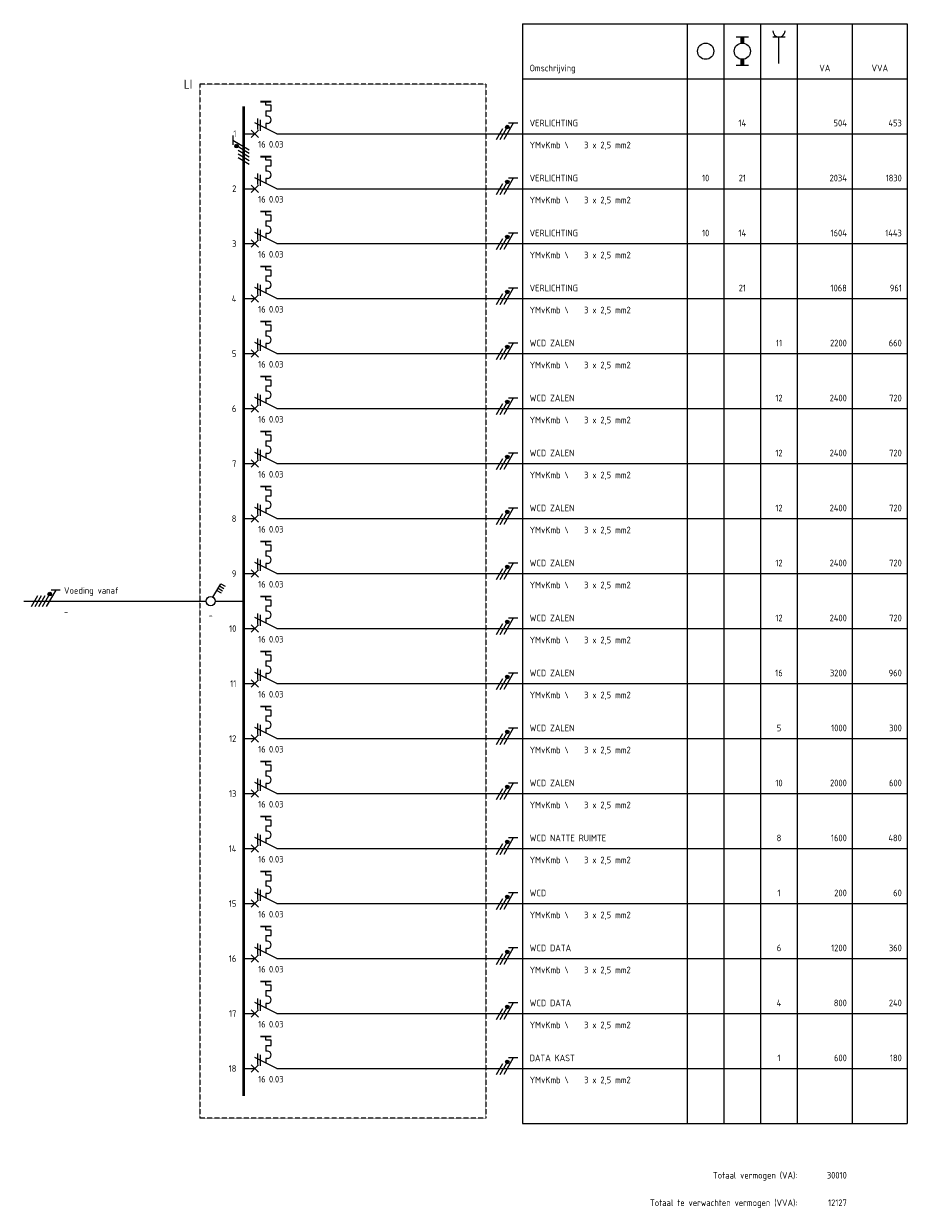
# Model space of a CAD drawing. Header units: millimetres. Extents: x -139194 to 127490, y -31463 to 78742.
# Tile 12 of 19: x 37017 to 61117, y -3117 to 29195. Entities that reach past the tile are written whole.
import ezdxf
from ezdxf.enums import TextEntityAlignment as Align

# ---------------------------------------------------------------- set-up
doc = ezdxf.new("R2010")
doc.units = ezdxf.units.MM
doc.linetypes.add('HIDDEN', pattern=[9.525, 6.35, -3.175])
doc.layers.get('0').update_dxf_attribs({"linetype": 'CONTINUOUS'})
doc.layers.add('EL$1----', color=3, linetype='CONTINUOUS')
doc.layers.add('EL$1----_LI', color=3, linetype='CONTINUOUS')
doc.styles.add('BURO-018', font='Isocp.shx', dxfattribs={"height": 1.8})

# ---------------------------------------------------------------- blocks, each defined once
blk = doc.blocks.new('B26A')
at = {"color": 0, "linetype": 'Continuous'}
for p, q in [((0, 9), (0, 21)), ((-7.75, 7.5), (-7.75, 6)), ((-6.25, 7.5), (-7.75, 7.5)), ((-6.25, 6), (-6.25, 7.5)), ((-4.75, 6.5), (-4.75, 6)), ((0, 9), (-3, 3)), ((-2.75, 6.5), (-2.75, 6)), ((-7.75, 6), (-8.75, 6)), ((-6.25, 6), (-4.75, 6)), ((-4.12, 3.75), (-1.12, 3.75)), ((-3.75, 4.5), (-0.75, 4.5)), ((-2.75, 6), (-1.5, 6)), ((-1, 4), (1, 2)), ((-1, 2), (1, 4)), ((0, 0), (0, 3))]:
    blk.add_line(p, q, dxfattribs=at)
at = {"color": 0, "const_width": 0.5}
blk.add_lwpolyline([(-8.75, 7.5), (-8.75, 4.5)], dxfattribs=at)
at = {"color": 0, "linetype": 'Continuous'}
blk.add_arc((-3.75, 6.5), 1, 0, 180, dxfattribs=at)
at = {"color": 1, "style": 'BURO-018'}
blk.add_attdef('E_VRIJ1', (-2.95, 11.24), '', height=1.8, rotation=90, dxfattribs=at)
at = {"color": 1, "linetype": 'Continuous', "style": 'BURO-018'}
blk.add_attdef('E_IAAN', text='', height=1.8, rotation=90, dxfattribs=at).set_placement((2, 6.9), align=Align.TOP_LEFT)
blk.add_attdef('E_IIA', text='', height=1.8, rotation=90, dxfattribs=at).set_placement((2, 6), align=Align.TOP_RIGHT)
blk = doc.blocks.new('m1')
at = {"color": 0, "linetype": 'Continuous'}
blk.add_line((0, 21), (0, 33), dxfattribs=at)
blk = doc.blocks.new('b1s')
at = {"color": 0, "linetype": 'Continuous'}
blk.add_line((0, 33), (0, 54), dxfattribs=at)
blk = doc.blocks.new('m1s')
at = {"color": 0, "linetype": 'Continuous'}
blk.add_line((0, 54), (0, 66), dxfattribs=at)
blk = doc.blocks.new('KOLNR3')
at = {"color": 0, "linetype": 'Continuous'}
blk.add_circle((0, 0), 2, dxfattribs=at)
blk = doc.blocks.new('KOLNR5')
at = {"color": 0, "linetype": 'Continuous'}
for p, q in [((-3.5, -1.5), (-3.5, 1.5)), ((3.5, 1.5), (3.5, -1.5))]:
    blk.add_line(p, q, dxfattribs=at)
at = {"color": 0, "linetype": 'Continuous', "const_width": 1}
for points in [[(-2, 0), (-3.5, 0)], [(2, 0), (3.5, 0)]]:
    blk.add_lwpolyline(points, dxfattribs=at)
at = {"color": 0, "linetype": 'Continuous'}
blk.add_circle((0, 0), 2, dxfattribs=at)
blk = doc.blocks.new('KOLNR6')
at = {"color": 0, "linetype": 'Continuous'}
for p, q in [((-3.5, -1.5), (-3.5, 1.5)), ((3, 0), (-3.5, 0))]:
    blk.add_line(p, q, dxfattribs=at)
blk.add_arc((-5, 0), 1.5, 270, 90, dxfattribs=at)
blk = doc.blocks.new('111104A')
at = {"color": 0, "linetype": 'Continuous'}
for p, q in [((-3, 3.98), (-3, 1.48)), ((-3, 2.73), (1.5, 0.13)), ((1.5, -0.87), (-1.5, 0.87)), ((1.5, -1.87), (-1.5, -0.13))]:
    blk.add_line(p, q, dxfattribs=at)
at = {"color": 0, "linetype": 'Continuous', "const_width": 0.5}
blk.add_lwpolyline([(-1.68, 1.12, 1), (-2.18, 1.12, 1)], format="xyb", close=True, dxfattribs=at)
at = {"color": 0, "linetype": 'Continuous'}
blk.add_circle((-1.93, 1.12), 0.5, dxfattribs=at)
blk = doc.blocks.new('111104')
at = {"color": 0, "linetype": 'Continuous'}
for p, q in [((-3, 6.98), (-3, 4.48)), ((-3, 5.73), (1.5, 3.13)), ((1.5, 2.13), (-1.5, 3.87)), ((1.5, 1.13), (-1.5, 2.87)), ((1.5, 0.13), (-1.5, 1.87)), ((1.5, -0.87), (-1.5, 0.87))]:
    blk.add_line(p, q, dxfattribs=at)
at = {"color": 0, "linetype": 'Continuous', "const_width": 0.5}
blk.add_lwpolyline([(-1.68, 4.12, 1), (-2.18, 4.12, 1)], format="xyb", close=True, dxfattribs=at)
at = {"color": 0, "linetype": 'Continuous'}
blk.add_circle((-1.93, 4.12), 0.5, dxfattribs=at)
blk = doc.blocks.new('HS1')
at = {"color": 0, "linetype": 'Continuous'}
for p, q in [((0, -7.67), (0, 0)), ((-4.75, -6.26), (-4.05, -5.05)), ((-1.08, -8.38), (-4.75, -6.26)), ((-4.14, -6.61), (-3.44, -5.4)), ((-3.54, -6.96), (-2.84, -5.75)), ((-2.93, -7.31), (-2.23, -6.1)), ((0, -60), (0, -10.33)), ((-3, -50.02), (-3, -52.52)), ((-3, -51.27), (1.5, -53.87)), ((1.5, -54.87), (-1.5, -53.13)), ((1.5, -55.87), (-1.5, -54.13)), ((1.5, -56.87), (-1.5, -55.13)), ((1.5, -57.87), (-1.5, -56.13))]:
    blk.add_line(p, q, dxfattribs=at)
at = {"color": 0, "linetype": 'Continuous', "const_width": 0.5}
blk.add_lwpolyline([(-1.68, -52.88, 1), (-2.18, -52.88, 1)], format="xyb", close=True, dxfattribs=at)
at = {"color": 0, "linetype": 'Continuous'}
for centre, radius in [((0, -9), 1.25), ((-1.93, -52.88), 0.5)]:
    blk.add_circle(centre, radius, dxfattribs=at)
at = {"color": 0, "linetype": 'Continuous', "style": 'BURO-018'}
blk.add_attdef('E_IS', text='', height=1.8, rotation=90, dxfattribs=at).set_placement((3, -9), align=Align.TOP_CENTER)
blk.add_attdef('E_VOEDING', (-2, -49), '', height=1.8, rotation=90, dxfattribs=at)
at = {"color": 7, "linetype": 'Continuous', "style": 'BURO-018'}
blk.add_attdef('E_LEIDING', text='', height=1.8, rotation=90, dxfattribs=at).set_placement((2, -49), align=Align.TOP_LEFT)

msp = doc.modelspace()

# ---------------------------------------------------------------- linework, layer by layer
at = {"layer": 'EL$1----_LI', "color": 1}
for p, q in [((50617, 29195), (50617, -805)), ((50617, 29195), (61117, 29195)), ((55117, 29195), (55117, -805)), ((56117, 29195), (56117, -805)), ((57117, 29195), (57117, -805)), ((58117, 29195), (58117, -805)), ((59617, 29195), (59617, -805)), ((61117, 29195), (61117, -805)), ((50617, 27695), (61117, 27695)), ((50617, -805), (61117, -805))]:
    msp.add_line(p, q, dxfattribs=at)
at = {"layer": 'EL$1----_LI', "color": 1, "linetype": 'HIDDEN'}
for p, q in [((41817, 27545), (41817, -655)), ((49617, 27545), (41817, 27545)), ((49617, 27545), (49617, -655)), ((49617, -655), (41817, -655))]:
    msp.add_line(p, q, dxfattribs=at)
at = {"layer": 'EL$1----_LI'}
for p, q in [((49617, 26195), (61117, 26195)), ((49617, 24695), (61117, 24695)), ((49617, 23195), (61117, 23195)), ((49617, 21695), (61117, 21695)), ((49617, 20195), (61117, 20195)), ((49617, 18695), (61117, 18695)), ((49617, 17195), (61117, 17195)), ((49617, 15695), (61117, 15695)), ((49617, 14195), (61117, 14195)), ((49617, 12695), (61117, 12695)), ((49617, 11195), (61117, 11195)), ((49617, 9695), (61117, 9695)), ((49617, 8195), (61117, 8195)), ((49617, 6695), (61117, 6695)), ((49617, 5195), (61117, 5195)), ((49617, 3695), (61117, 3695)), ((49617, 2195), (61117, 2195)), ((49617, 695), (61117, 695))]:
    msp.add_line(p, q, dxfattribs=at)
for points in [[(43017, 25445, 70, 70, 0), (43017, 26945, 70, 70, 0)], [(43017, 22445, 70, 70, 0), (43017, 23945, 70, 70, 0)], [(43017, 20945, 70, 70, 0), (43017, 22445, 70, 70, 0)], [(43017, 19445, 70, 70, 0), (43017, 20945, 70, 70, 0)], [(43017, 17945, 70, 70, 0), (43017, 19445, 70, 70, 0)], [(43017, 16445, 70, 70, 0), (43017, 17945, 70, 70, 0)], [(43017, 14945, 70, 70, 0), (43017, 16445, 70, 70, 0)], [(43017, 13445, 70, 70, 0), (43017, 14945, 70, 70, 0)], [(43017, 11945, 70, 70, 0), (43017, 13445, 70, 70, 0)], [(43017, 10445, 70, 70, 0), (43017, 11945, 70, 70, 0)], [(43017, 8945, 70, 70, 0), (43017, 10445, 70, 70, 0)], [(43017, 7445, 70, 70, 0), (43017, 8945, 70, 70, 0)], [(43017, 5945, 70, 70, 0), (43017, 7445, 70, 70, 0)], [(43017, 4445, 70, 70, 0), (43017, 5945, 70, 70, 0)], [(43017, 2945, 70, 70, 0), (43017, 4445, 70, 70, 0)], [(43017, 1445, 70, 70, 0), (43017, 2945, 70, 70, 0)], [(43017, -55, 70, 70, 0), (43017, 1445, 70, 70, 0)]]:
    msp.add_lwpolyline(points, format="xyseb", dxfattribs=at)
at = {"layer": 'EL$1----_LI', "const_width": 70}
msp.add_lwpolyline([(43017, 23945), (43017, 25445)], dxfattribs=at)

# ---------------------------------------------------------------- block references
at = {"layer": 'EL$1----', "xscale": 100, "yscale": 100, "zscale": 100, "rotation": 270}
for p in [(50095, 26184), (50095, 24684), (50095, 23184), (50095, 21684), (50095, 20184), (50095, 18684), (50095, 17184), (50095, 15684), (50095, 14184), (50095, 12684), (50095, 11184), (50095, 9684), (50095, 8184), (50095, 6684), (50095, 5184), (50095, 3684), (50095, 2184), (50095, 684)]:
    msp.add_blockref('111104A', p, dxfattribs=at)
at = {"layer": 'EL$1----', "xscale": 100, "yscale": 100, "zscale": 100}
msp.add_blockref('111104', (43017, 25445), dxfattribs=at)
at = {"layer": 'EL$1----'}
ref = msp.add_blockref('HS1', (43017, 13445), dxfattribs=dict(at, xscale=100, yscale=100, zscale=100, rotation=270))
ref.add_attrib('E_VOEDING', 'Voeding vanaf ', (38117, 13645), dxfattribs={"layer": '0', "color": 1, "linetype": 'Continuous', "height": 180, "style": 'BURO-018'})
ref.add_attrib('E_LEIDING', '-', dxfattribs={"layer": '0', "color": 1, "linetype": 'Continuous', "height": 180, "style": 'BURO-018'}).set_placement((38117, 13245), align=Align.TOP_LEFT)
ref.add_attrib('E_IS', '-', dxfattribs={"layer": '0', "color": 1, "linetype": 'Continuous', "height": 180, "style": 'BURO-018'}).set_placement((42117, 13145), align=Align.TOP_CENTER)
at = {"layer": 'EL$1----_LI', "rotation": 270}
for name, p, xscale, yscale, zscale in [('KOLNR5', (56617, 28445), 111.1111111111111, 111.1111111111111, 111.1111111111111), ('KOLNR6', (57617, 28445), 111.1111111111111, 111.1111111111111, 111.1111111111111), ('KOLNR3', (55617, 28445), 111.1111111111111, 111.1111111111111, 111.1111111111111), ('m1', (43017, 26195), 100, 100, 100), ('b1s', (43017, 26195), 100, 100, 100), ('m1s', (43017, 26195), 100, 100, 100), ('m1', (43017, 24695), 100, 100, 100), ('b1s', (43017, 24695), 100, 100, 100), ('m1s', (43017, 24695), 100, 100, 100), ('m1', (43017, 23195), 100, 100, 100), ('b1s', (43017, 23195), 100, 100, 100), ('m1s', (43017, 23195), 100, 100, 100), ('m1', (43017, 21695), 100, 100, 100), ('b1s', (43017, 21695), 100, 100, 100), ('m1s', (43017, 21695), 100, 100, 100), ('m1', (43017, 20195), 100, 100, 100), ('b1s', (43017, 20195), 100, 100, 100), ('m1s', (43017, 20195), 100, 100, 100), ('m1', (43017, 18695), 100, 100, 100), ('b1s', (43017, 18695), 100, 100, 100), ('m1s', (43017, 18695), 100, 100, 100), ('m1', (43017, 17195), 100, 100, 100), ('b1s', (43017, 17195), 100, 100, 100), ('m1s', (43017, 17195), 100, 100, 100), ('m1', (43017, 15695), 100, 100, 100), ('b1s', (43017, 15695), 100, 100, 100), ('m1s', (43017, 15695), 100, 100, 100), ('m1', (43017, 14195), 100, 100, 100), ('b1s', (43017, 14195), 100, 100, 100), ('m1s', (43017, 14195), 100, 100, 100), ('m1', (43017, 12695), 100, 100, 100), ('b1s', (43017, 12695), 100, 100, 100), ('m1s', (43017, 12695), 100, 100, 100), ('m1', (43017, 11195), 100, 100, 100), ('b1s', (43017, 11195), 100, 100, 100), ('m1s', (43017, 11195), 100, 100, 100), ('m1', (43017, 9695), 100, 100, 100), ('b1s', (43017, 9695), 100, 100, 100), ('m1s', (43017, 9695), 100, 100, 100), ('m1', (43017, 8195), 100, 100, 100), ('b1s', (43017, 8195), 100, 100, 100), ('m1s', (43017, 8195), 100, 100, 100), ('m1', (43017, 6695), 100, 100, 100), ('b1s', (43017, 6695), 100, 100, 100), ('m1s', (43017, 6695), 100, 100, 100), ('m1', (43017, 5195), 100, 100, 100), ('b1s', (43017, 5195), 100, 100, 100), ('m1s', (43017, 5195), 100, 100, 100), ('m1', (43017, 3695), 100, 100, 100), ('b1s', (43017, 3695), 100, 100, 100), ('m1s', (43017, 3695), 100, 100, 100), ('m1', (43017, 2195), 100, 100, 100), ('b1s', (43017, 2195), 100, 100, 100), ('m1s', (43017, 2195), 100, 100, 100), ('m1', (43017, 695), 100, 100, 100), ('b1s', (43017, 695), 100, 100, 100), ('m1s', (43017, 695), 100, 100, 100)]:
    msp.add_blockref(name, p, dxfattribs=dict(at, xscale=xscale, yscale=yscale, zscale=zscale))
at = {"layer": 'EL$1----_LI', "xscale": 100, "yscale": 100, "zscale": 100, "rotation": 270}
for p in [(43017, 26195), (43017, 24695), (43017, 23195), (43017, 21695), (43017, 20195), (43017, 18695), (43017, 17195), (43017, 15695), (43017, 14195), (43017, 12695), (43017, 11195), (43017, 9695), (43017, 8195), (43017, 6695), (43017, 5195), (43017, 3695), (43017, 2195), (43017, 695)]:
    msp.add_blockref('B26A', p, dxfattribs=at).add_auto_attribs({'E_IIA': '16', 'E_IAAN': '0.03'})

# ---------------------------------------------------------------- texts
at = {"layer": 'EL$1----_LI', "color": 1, "style": 'BURO-018'}
for s, p in [('Omschrijving', (50817, 27895)), ('VERLICHTING', (50817, 26395)), ('YMvKmb \\    3 x 2,5 mm2', (50817, 25795)), ('VERLICHTING', (50817, 24895)), ('YMvKmb \\    3 x 2,5 mm2', (50817, 24295)), ('VERLICHTING', (50817, 23395)), ('YMvKmb \\    3 x 2,5 mm2', (50817, 22795)), ('VERLICHTING', (50817, 21895)), ('YMvKmb \\    3 x 2,5 mm2', (50817, 21295)), ('WCD ZALEN', (50817, 20395)), ('YMvKmb \\    3 x 2,5 mm2', (50817, 19795)), ('WCD ZALEN', (50817, 18895)), ('YMvKmb \\    3 x 2,5 mm2', (50817, 18295)), ('WCD ZALEN', (50817, 17395)), ('YMvKmb \\    3 x 2,5 mm2', (50817, 16795)), ('WCD ZALEN', (50817, 15895)), ('YMvKmb \\    3 x 2,5 mm2', (50817, 15295)), ('WCD ZALEN', (50817, 14395)), ('YMvKmb \\    3 x 2,5 mm2', (50817, 13795)), ('WCD ZALEN', (50817, 12895)), ('YMvKmb \\    3 x 2,5 mm2', (50817, 12295)), ('WCD ZALEN', (50817, 11395)), ('YMvKmb \\    3 x 2,5 mm2', (50817, 10795)), ('WCD ZALEN', (50817, 9895)), ('YMvKmb \\    3 x 2,5 mm2', (50817, 9295)), ('WCD ZALEN', (50817, 8395)), ('YMvKmb \\    3 x 2,5 mm2', (50817, 7795)), ('WCD NATTE RUIMTE', (50817, 6895)), ('YMvKmb \\    3 x 2,5 mm2', (50817, 6295)), ('WCD', (50817, 5395)), ('YMvKmb \\    3 x 2,5 mm2', (50817, 4795)), ('WCD DATA', (50817, 3895)), ('YMvKmb \\    3 x 2,5 mm2', (50817, 3295)), ('WCD DATA', (50817, 2395)), ('YMvKmb \\    3 x 2,5 mm2', (50817, 1795)), ('DATA KAST', (50817, 895)), ('YMvKmb \\    3 x 2,5 mm2', (50817, 295))]:
    msp.add_text(s, height=180, dxfattribs=at).set_placement(p)
for s, p in [('VA', (58867, 27895)), ('VVA', (60367, 27895)), ('14', (56617, 26395)), ('10', (55617, 24895)), ('21', (56617, 24895)), ('10', (55617, 23395)), ('14', (56617, 23395)), ('21', (56617, 21895)), ('11', (57617, 20395)), ('12', (57617, 18895)), ('12', (57617, 17395)), ('12', (57617, 15895)), ('12', (57617, 14395)), ('12', (57617, 12895)), ('16', (57617, 11395)), ('5', (57617, 9895)), ('10', (57617, 8395)), ('8', (57617, 6895)), ('1', (57617, 5395)), ('6', (57617, 3895)), ('4', (57617, 2395)), ('1', (57617, 895))]:
    msp.add_text(s, height=180, dxfattribs=at).set_placement(p, align=Align.CENTER)
at = {"layer": 'EL$1----_LI', "color": 2, "style": 'BURO-018'}
msp.add_text('LI', height=250, dxfattribs=at).set_placement((41617, 27545), align=Align.MIDDLE_RIGHT)
at = {"layer": 'EL$1----_LI', "color": 1, "style": 'BURO-018'}
for s, p in [('504', (59467, 26395)), ('453', (60967, 26395)), ('2034', (59467, 24895)), ('1830', (60967, 24895)), ('1604', (59467, 23395)), ('1443', (60967, 23395)), ('1068', (59467, 21895)), ('961', (60967, 21895)), ('2200', (59467, 20395)), ('660', (60967, 20395)), ('2400', (59467, 18895)), ('720', (60967, 18895)), ('2400', (59467, 17395)), ('720', (60967, 17395)), ('2400', (59467, 15895)), ('720', (60967, 15895)), ('2400', (59467, 14395)), ('720', (60967, 14395)), ('2400', (59467, 12895)), ('720', (60967, 12895)), ('3200', (59467, 11395)), ('960', (60967, 11395)), ('1000', (59467, 9895)), ('300', (60967, 9895)), ('2000', (59467, 8395)), ('600', (60967, 8395)), ('1600', (59467, 6895)), ('480', (60967, 6895)), ('200', (59467, 5395)), ('60', (60967, 5395)), ('1200', (59467, 3895)), ('360', (60967, 3895)), ('800', (59467, 2395)), ('240', (60967, 2395)), ('600', (59467, 895)), ('180', (60967, 895)), ('Totaal vermogen (VA):', (58117, -2305)), ('30010', (59467, -2305)), ('Totaal te verwachten vermogen (VVA):', (58117, -3055)), ('12127', (59467, -3055))]:
    msp.add_text(s, height=180, dxfattribs=at).set_placement(p, align=Align.RIGHT)
for s, p in [('1', (42817, 26195)), ('2', (42817, 24695)), ('3', (42817, 23195)), ('4', (42817, 21695)), ('5', (42817, 20195)), ('6', (42817, 18695)), ('7', (42817, 17195)), ('8', (42817, 15695)), ('9', (42817, 14195)), ('10', (42817, 12695)), ('11', (42817, 11195)), ('12', (42817, 9695)), ('13', (42817, 8195)), ('14', (42817, 6695)), ('15', (42817, 5195)), ('16', (42817, 3695)), ('17', (42817, 2195)), ('18', (42817, 695))]:
    msp.add_text(s, height=180, dxfattribs=at).set_placement(p, align=Align.MIDDLE_RIGHT)

doc.saveas('drawing.dxf')
